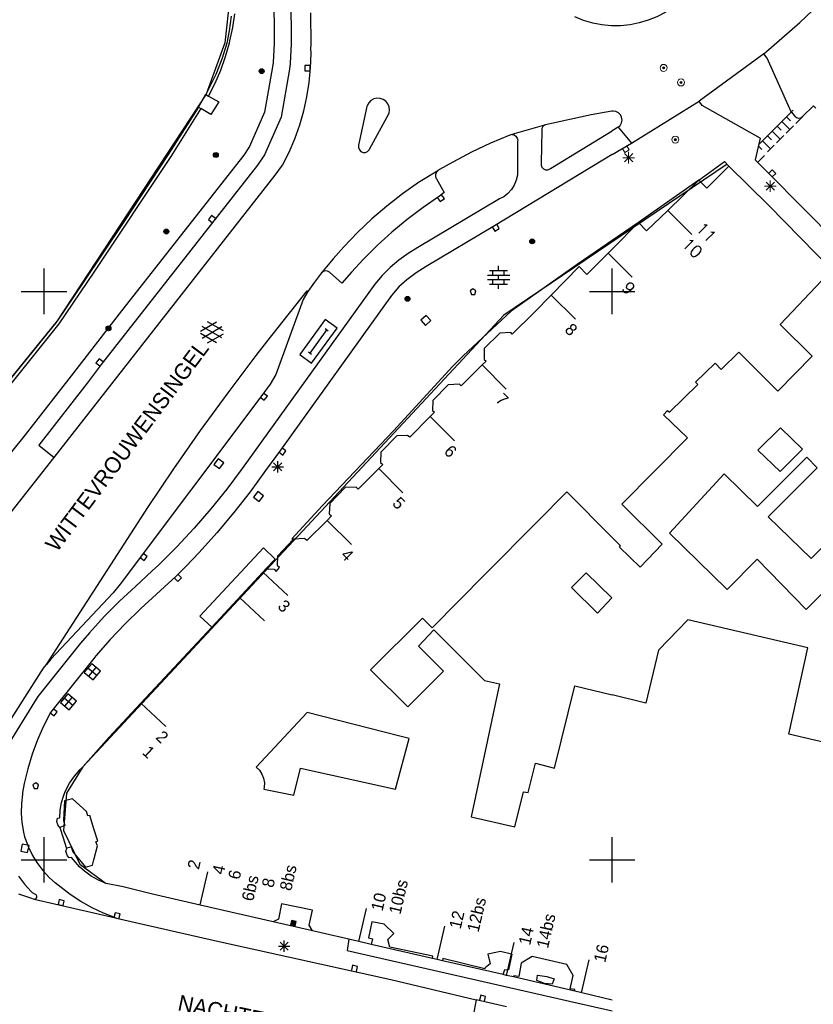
# Model space of a CAD drawing. Header units: millimetres. Extents: x 135944 to 142000, y 454200 to 456692.
# Tile 140 of 185: x 137248 to 137318, y 456087 to 456174. Entities that reach past the tile are written whole.
import ezdxf
from ezdxf.enums import TextEntityAlignment as Align

# ---------------------------------------------------------------- set-up
doc = ezdxf.new("R2010")
doc.units = ezdxf.units.MM
for name, color, linetype in [('TotaalGBKN2013_Bistad', 251, 'Continuous'), ('TotaalGBKN2013X$0$Contouren', 251, 'Continuous'), ('TotaalGBKN2013X$0$GBKN binnenstad 2009$0$OBJECTEN_', 251, 'Continuous'), ('TotaalGBKN2013X$0$GBKN binnenstad 2009$0$OBJECTEN__', 251, 'Continuous'), ('TotaalGBKN2013X$0$GBKN binnenstad 2009$0$UTRECHT54', 251, 'Continuous')]:
    doc.layers.add(name, color=color, linetype=linetype)
doc.styles.add('TotaalGBKN2013X$0$GBKN binnenstad 2009$0$Standard', font='txt')
doc.styles.add('TotaalGBKN2013X$0$GBKN binnenstad 2009$0$TXT', font='txt.shx')

# ---------------------------------------------------------------- blocks, each defined once
blk = doc.blocks.new('TotaalGBKN2013X$0$GBKN binnenstad 2009$0$V')
at = {"layer": 'TotaalGBKN2013X$0$GBKN binnenstad 2009$0$OBJECTEN__', "linetype": 'Continuous', "lineweight": 0}
for radius in [0.31, 0.095, 0.035, 0.0224]:
    blk.add_circle((0, 0), radius, dxfattribs=at)
blk = doc.blocks.new('TotaalGBKN2013X$0$GBKN binnenstad 2009$0$DEC100')
at = {"layer": 'TotaalGBKN2013X$0$GBKN binnenstad 2009$0$OBJECTEN_', "linetype": 'Continuous', "lineweight": 0}
for p, q in [((-0.5, 0), (0.5, 0)), ((-0.354, -0.354), (0.354, 0.354)), ((0.354, -0.354), (-0.354, 0.354)), ((0, -0.5), (0, 0.5))]:
    blk.add_line(p, q, dxfattribs=at)
blk = doc.blocks.new('TotaalGBKN2013X$0$GBKN binnenstad 2009$0$X')
at = {"layer": 'TotaalGBKN2013X$0$GBKN binnenstad 2009$0$OBJECTEN__', "linetype": 'Continuous', "lineweight": 0}
blk.add_lwpolyline([(0.225, -0.25), (0.224, 0.2), (-0.225, 0.2), (-0.226, -0.25)], dxfattribs=at)
blk = doc.blocks.new('TotaalGBKN2013X$0$GBKN binnenstad 2009$0$DEC115')
at = {"layer": 'TotaalGBKN2013X$0$GBKN binnenstad 2009$0$UTRECHT54', "linetype": 'Continuous', "lineweight": 0}
blk.add_line((0, 0.25), (0, 0), dxfattribs=at)

msp = doc.modelspace()

# ---------------------------------------------------------------- linework, layer by layer
at = {"layer": 'TotaalGBKN2013_Bistad'}
for p, q in [((137270.196, 456175.414), (137270.259, 456173.611)), ((137271.697, 456175.073), (137271.763, 456173.411)), ((137266.47, 456174.199), (137266.29, 456172.91)), ((137266.609, 456173.208), (137266.779, 456174.404)), ((137273.511, 456171.691), (137273.481, 456174.501)), ((137297.491, 456173.834), (137296.724, 456174.144)), ((137266.36, 456172.026), (137266.609, 456173.208)), ((137270.259, 456173.611), (137270.242, 456171.806)), ((137271.763, 456173.411), (137271.749, 456171.746)), ((137298.285, 456173.599), (137297.491, 456173.834)), ((137299.097, 456173.441), (137298.285, 456173.599)), ((137299.92, 456173.363), (137299.097, 456173.441)), ((137300, 456173.363), (137299.92, 456173.363)), ((137266.29, 456172.91), (137266.076, 456171.829)), ((137266.076, 456171.829), (137265.664, 456170.517)), ((137265.972, 456170.651), (137266.319, 456171.862)), ((137266.319, 456171.862), (137266.36, 456172.026)), ((137270.242, 456171.806), (137270.155, 456170.14)), ((137271.749, 456171.746), (137271.655, 456170.085)), ((137273.491, 456171.351), (137273.511, 456171.691)), ((137273.495, 456170.938), (137273.491, 456171.351)), ((137265.664, 456170.517), (137265.176, 456169.231)), ((137265.548, 456169.464), (137265.972, 456170.651)), ((137273.454, 456169.657), (137273.495, 456170.938)), ((137313.341, 456170.901), (137307.67, 456166.74)), ((137270.111, 456169.741), (137269.411, 456165.761)), ((137270.155, 456170.14), (137270.111, 456169.741)), ((137271.651, 456170.041), (137271.601, 456169.541)), ((137271.655, 456170.085), (137271.651, 456170.041)), ((137272.966, 456169.86), (137272.966, 456169.41)), ((137273.416, 456169.86), (137272.966, 456169.86)), ((137273.333, 456168.382), (137273.454, 456169.657)), ((137273.416, 456169.41), (137273.416, 456169.86)), ((137265.113, 456169.08), (137264.688, 456168.192)), ((137265.05, 456168.306), (137265.548, 456169.464)), ((137265.176, 456169.231), (137265.113, 456169.08)), ((137271.601, 456169.541), (137270.861, 456165.321)), ((137272.966, 456169.41), (137273.416, 456169.41)), ((137264.688, 456168.192), (137264.234, 456167.319)), ((137264.48, 456167.182), (137265.05, 456168.306)), ((137273.133, 456167.117), (137273.333, 456168.382)), ((137263.606, 456166.2), (137264.234, 456167.319)), ((137264.234, 456167.319), (137264.48, 456167.182)), ((137264.48, 456167.182), (137265.371, 456166.687)), ((137272.855, 456165.867), (137273.133, 456167.117)), ((137279.296, 456166.991), (137279.02, 456166.925)), ((137279.58, 456166.979), (137279.296, 456166.991)), ((137263.606, 456166.2), (137260.919, 456162.03)), ((137263.606, 456166.2), (137263.811, 456166.08)), ((137265.371, 456166.687), (137264.692, 456165.561)), ((137278.421, 456166.271), (137277.681, 456162.851)), ((137278.441, 456166.33), (137278.421, 456166.271)), ((137278.575, 456166.581), (137278.441, 456166.33)), ((137278.773, 456166.784), (137278.575, 456166.581)), ((137279.02, 456166.925), (137278.773, 456166.784)), ((137279.849, 456166.888), (137279.58, 456166.979)), ((137280.082, 456166.725), (137279.849, 456166.888)), ((137280.261, 456166.505), (137280.082, 456166.725)), ((137280.372, 456166.243), (137280.261, 456166.505)), ((137280.407, 456165.961), (137280.372, 456166.243)), ((137301.687, 456163.048), (137307.67, 456166.74)), ((137263.811, 456166.08), (137261.166, 456161.863)), ((137264.692, 456165.561), (137263.811, 456166.08)), ((137269.411, 456165.761), (137268.091, 456162.741)), ((137270.861, 456165.321), (137269.411, 456162.021)), ((137272.499, 456164.636), (137272.855, 456165.867)), ((137278.651, 456162.501), (137280.361, 456165.681)), ((137280.361, 456165.681), (137280.407, 456165.961)), ((137298.151, 456165.541), (137294.128, 456164.654)), ((137299.961, 456165.851), (137298.151, 456165.541)), ((137300, 456165.854), (137299.961, 456165.851)), ((137315.773, 456165.787), (137312.896, 456162.91)), ((137315.351, 456165.365), (137315.705, 456165.012)), ((137316.772, 456165.372), (137316.164, 456164.764)), ((137272.067, 456163.43), (137272.499, 456164.636)), ((137294.031, 456164.614), (137291.168, 456163.792)), ((137293.886, 456164.49), (137293.805, 456164.318)), ((137294.031, 456164.614), (137293.886, 456164.49)), ((137294.128, 456164.654), (137294.031, 456164.614)), ((137300.521, 456164.431), (137300, 456164.115)), ((137300.521, 456164.431), (137301.687, 456163.048)), ((137314.508, 456164.522), (137314.861, 456164.169)), ((137314.93, 456164.944), (137315.637, 456164.237)), ((137315.953, 456164.553), (137315.32, 456163.92)), ((137290.991, 456163.741), (137289.287, 456163.026)), ((137291.168, 456163.792), (137290.991, 456163.741)), ((137291.168, 456163.792), (137291.366, 456163.758)), ((137291.366, 456163.758), (137291.535, 456163.65)), ((137291.535, 456163.65), (137291.648, 456163.484)), ((137293.801, 456164.121), (137293.761, 456161.311)), ((137293.805, 456164.318), (137293.8, 456164.127)), ((137293.8, 456164.127), (137293.801, 456164.121)), ((137294.571, 456160.821), (137300, 456164.115)), ((137313.665, 456163.679), (137314.018, 456163.325)), ((137314.086, 456164.1), (137314.793, 456163.393)), ((137315.11, 456163.71), (137314.477, 456163.077)), ((137268.091, 456162.741), (137267.571, 456161.971)), ((137271.56, 456162.254), (137272.067, 456163.43)), ((137277.681, 456162.851), (137277.676, 456162.648)), ((137289.287, 456163.026), (137287.615, 456162.237)), ((137291.648, 456163.484), (137291.69, 456163.288)), ((137291.69, 456163.288), (137291.681, 456163.191)), ((137291.681, 456163.191), (137291.681, 456160.691)), ((137300, 456162.029), (137301.687, 456163.048)), ((137312.868, 456162.78), (137313.169, 456162.478)), ((137313.238, 456163.252), (137313.945, 456162.545)), ((137314.266, 456162.866), (137313.673, 456162.273)), ((137261.166, 456161.863), (137254.375, 456151.683)), ((137267.571, 456161.971), (137256.81, 456148.29)), ((137260.919, 456162.03), (137257.023, 456156.128)), ((137269.411, 456162.021), (137268.791, 456161.091)), ((137270.981, 456161.111), (137271.56, 456162.254)), ((137277.676, 456162.648), (137277.75, 456162.459)), ((137277.75, 456162.459), (137277.89, 456162.312)), ((137277.89, 456162.312), (137278.076, 456162.23)), ((137278.076, 456162.23), (137278.279, 456162.226)), ((137278.279, 456162.226), (137278.468, 456162.3)), ((137278.468, 456162.3), (137278.614, 456162.44)), ((137278.614, 456162.44), (137278.651, 456162.501)), ((137287.615, 456162.237), (137285.98, 456161.378)), ((137300, 456162.029), (137289.651, 456155.781)), ((137313.403, 456161.963), (137312.81, 456161.37)), ((137268.791, 456161.091), (137255.041, 456143.581)), ((137270.331, 456160.211), (137270.981, 456161.111)), ((137285.98, 456161.378), (137284.814, 456160.708)), ((137293.761, 456161.311), (137293.75, 456161.114)), ((137293.75, 456161.114), (137293.818, 456160.928)), ((137293.818, 456160.928), (137293.953, 456160.783)), ((137250.901, 456135.401), (137270.331, 456160.211)), ((137284.671, 456160.611), (137282.951, 456159.591)), ((137284.447, 456160.296), (137284.445, 456160.099)), ((137284.445, 456160.099), (137284.52, 456159.917)), ((137284.527, 456160.477), (137284.447, 456160.296)), ((137284.671, 456160.611), (137284.527, 456160.477)), ((137284.814, 456160.708), (137284.671, 456160.611)), ((137291.66, 456160.228), (137291.559, 456159.776)), ((137291.681, 456160.691), (137291.66, 456160.228)), ((137293.953, 456160.783), (137294.134, 456160.704)), ((137294.134, 456160.704), (137294.332, 456160.701)), ((137294.332, 456160.701), (137294.515, 456160.777)), ((137294.515, 456160.777), (137294.571, 456160.821)), ((137282.951, 456159.591), (137281.535, 456158.581)), ((137284.52, 456159.917), (137284.531, 456159.901)), ((137284.531, 456159.901), (137285.221, 456158.691)), ((137291.382, 456159.348), (137291.134, 456158.957)), ((137291.559, 456159.776), (137291.382, 456159.348)), ((137307.639, 456159.785), (137302.315, 456156.064)), ((137307.639, 456159.785), (137304.889, 456157.13)), ((137281.535, 456158.581), (137280.166, 456157.507)), ((137284.801, 456158.381), (137283.356, 456157.389)), ((137285.221, 456158.691), (137284.801, 456158.381)), ((137285.232, 456158.176), (137284.962, 456158.536)), ((137290.458, 456158.33), (137290.091, 456158.131)), ((137290.823, 456158.614), (137290.458, 456158.33)), ((137291.134, 456158.957), (137290.823, 456158.614)), ((137280.166, 456157.507), (137278.848, 456156.372)), ((137290.091, 456158.131), (137282.911, 456153.851)), ((137284.602, 456158.266), (137284.872, 456157.906)), ((137284.872, 456157.906), (137285.232, 456158.176)), ((137264.742, 456156.675), (137264.466, 456156.32)), ((137265.097, 456156.4), (137264.742, 456156.675)), ((137283.356, 456157.389), (137281.957, 456156.333)), ((137304.889, 456157.13), (137307.017, 456155.015)), ((137257.023, 456156.128), (137253.453, 456150.795)), ((137264.466, 456156.32), (137264.822, 456156.044)), ((137278.848, 456156.372), (137277.584, 456155.177)), ((137281.957, 456156.333), (137280.609, 456155.214)), ((137289.651, 456155.781), (137283.631, 456152.201)), ((137290.067, 456155.535), (137289.836, 456155.921)), ((137300, 456153.725), (137302.315, 456156.064)), ((137302.315, 456156.064), (137300, 456154.477)), ((137277.584, 456155.177), (137276.376, 456153.925)), ((137280.609, 456155.214), (137279.312, 456154.034)), ((137289.45, 456155.69), (137289.681, 456155.304)), ((137289.681, 456155.304), (137290.067, 456155.535)), ((137279.312, 456154.034), (137278.071, 456152.797)), ((137300, 456154.477), (137296.921, 456152.366)), ((137276.376, 456153.925), (137275.441, 456152.871)), ((137282.051, 456153.332), (137281.235, 456152.746)), ((137282.911, 456153.851), (137282.051, 456153.332)), ((137297.776, 456151.478), (137299.638, 456153.359)), ((137299.638, 456153.359), (137300, 456153.725)), ((137299.644, 456153.353), (137300, 456152.999)), ((137275.441, 456152.871), (137274.421, 456151.623)), ((137278.071, 456152.797), (137277.061, 456151.701)), ((137281.235, 456152.746), (137280.469, 456152.097)), ((137296.921, 456152.366), (137291.101, 456148.263)), ((137300, 456152.999), (137301.772, 456151.238)), ((137250, 456150), (137250, 456152)), ((137254.375, 456151.683), (137251.313, 456147.144)), ((137274.421, 456151.623), (137273.791, 456150.821)), ((137274.568, 456151.742), (137274.421, 456151.623)), ((137274.759, 456151.8), (137274.568, 456151.742)), ((137274.957, 456151.778), (137274.759, 456151.8)), ((137275.131, 456151.681), (137274.957, 456151.778)), ((137276.221, 456150.721), (137275.131, 456151.681)), ((137277.061, 456151.701), (137276.221, 456150.721)), ((137280.469, 456152.097), (137279.756, 456151.39)), ((137282.76, 456151.646), (137281.934, 456151.025)), ((137283.631, 456152.201), (137282.76, 456151.646)), ((137289.023, 456151.437), (137290.983, 456151.437)), ((137289.203, 456151.837), (137290.803, 456151.837)), ((137289.503, 456151.437), (137289.503, 456151.837)), ((137290.003, 456151.837), (137290.003, 456152.237)), ((137290.003, 456151.037), (137290.003, 456151.437)), ((137290.503, 456151.437), (137290.503, 456151.837)), ((137294.631, 456149.676), (137297.092, 456152.177)), ((137297.092, 456152.177), (137297.776, 456151.478)), ((137300, 456150), (137300, 456152)), ((137300, 456150), (137300, 456152)), ((137253.453, 456150.795), (137251.125, 456147.367)), ((137279.121, 456150.651), (137267.451, 456134.421)), ((137273.791, 456150.821), (137273.227, 456150.005)), ((137279.756, 456151.39), (137279.121, 456150.651)), ((137281.934, 456151.025), (137281.221, 456150.401)), ((137289.023, 456151.037), (137290.983, 456151.037)), ((137289.203, 456150.637), (137290.803, 456150.637)), ((137289.503, 456150.637), (137289.503, 456151.037)), ((137290.003, 456150.237), (137290.003, 456150.637)), ((137290.503, 456150.637), (137290.503, 456151.037)), ((137318.464, 456150.97), (137314.787, 456147.096)), ((137248, 456150), (137250, 456150)), ((137250, 456150), (137252, 456150)), ((137250, 456148), (137250, 456150)), ((137269.601, 456145.551), (137273.161, 456150.051)), ((137273.227, 456150.005), (137272.791, 456149.291)), ((137273.161, 456150.051), (137273.227, 456150.005)), ((137281.221, 456150.401), (137280.571, 456149.641)), ((137287.752, 456150.23), (137287.502, 456150.048)), ((137287.502, 456150.048), (137287.606, 456149.73)), ((137287.606, 456149.73), (137287.899, 456149.73)), ((137288.002, 456150.048), (137287.752, 456150.23)), ((137287.899, 456149.73), (137288.002, 456150.048)), ((137294.631, 456149.676), (137293.138, 456148.159)), ((137294.631, 456149.676), (137296.759, 456147.561)), ((137298, 456150), (137300, 456150)), ((137300, 456148), (137300, 456150)), ((137300, 456148), (137300, 456150)), ((137300, 456150), (137302, 456150)), ((137272.791, 456149.291), (137270.391, 456142.701)), ((137280.571, 456149.641), (137270.811, 456136.041)), ((137256.81, 456148.29), (137252.591, 456142.831)), ((137291.101, 456148.263), (137286.893, 456144.33)), ((137293.138, 456148.159), (137291.188, 456146.244)), ((137251.313, 456147.144), (137245.796, 456140.288)), ((137251.125, 456147.367), (137248.51, 456144.116)), ((137263.784, 456146.514), (137265.186, 456147.323)), ((137265.784, 456146.531), (137264.398, 456147.332)), ((137274.73, 456147.53), (137272.5, 456144.45)), ((137275.783, 456146.768), (137274.73, 456147.53)), ((137283.621, 456147.892), (137283.164, 456147.473)), ((137283.164, 456147.473), (137283.583, 456147.016)), ((137283.583, 456147.016), (137284.04, 456147.435)), ((137284.04, 456147.435), (137283.621, 456147.892)), ((137265.185, 456145.491), (137263.784, 456146.3)), ((137263.921, 456145.901), (137265.654, 456146.9)), ((137265.654, 456145.912), (137263.922, 456146.914)), ((137264.398, 456145.482), (137265.784, 456146.282)), ((137274.885, 456146.635), (137273.398, 456144.582)), ((137273.553, 456143.688), (137275.783, 456146.768)), ((137274.753, 456146.731), (137275.016, 456146.54)), ((137290.108, 456146.328), (137288.724, 456144.983)), ((137291.075, 456146.393), (137290.108, 456146.328)), ((137291.188, 456146.244), (137291.075, 456146.393)), ((137268.675, 456144.363), (137269.601, 456145.551)), ((137273.267, 456144.677), (137273.53, 456144.487)), ((137288.724, 456144.983), (137288.734, 456144.013)), ((137248.51, 456144.116), (137242.88, 456137.191)), ((137254.841, 456144.076), (137254.566, 456143.72)), ((137254.566, 456143.72), (137254.922, 456143.445)), ((137255.197, 456143.801), (137254.841, 456144.076)), ((137266.192, 456141.091), (137268.675, 456144.363)), ((137272.5, 456144.45), (137273.553, 456143.688)), ((137286.893, 456144.33), (137285.967, 456143.411)), ((137288.9, 456143.87), (137288.558, 456143.529)), ((137288.734, 456144.013), (137288.9, 456143.87)), ((137252.591, 456142.831), (137248.351, 456137.391)), ((137255.041, 456143.581), (137253.781, 456141.921)), ((137285.967, 456143.411), (137280.76, 456137.727)), ((137288.558, 456143.529), (137286.703, 456141.683)), ((137288.558, 456143.529), (137290.683, 456141.411)), ((137253.781, 456141.921), (137249.531, 456136.471)), ((137270.391, 456142.701), (137269.911, 456141.841)), ((137263.773, 456137.77), (137266.192, 456141.091)), ((137269.911, 456141.841), (137269.181, 456140.851)), ((137269.656, 456140.784), (137269.295, 456141.053)), ((137285.556, 456141.796), (137284.203, 456140.403)), ((137286.561, 456141.856), (137285.556, 456141.796)), ((137286.703, 456141.683), (137286.561, 456141.856)), ((137269.181, 456140.851), (137256.711, 456124.261)), ((137269.026, 456140.692), (137269.387, 456140.423)), ((137269.387, 456140.423), (137269.656, 456140.784)), ((137284.203, 456140.403), (137284.187, 456139.522)), ((137284.368, 456139.368), (137283.994, 456138.989)), ((137284.187, 456139.522), (137284.368, 456139.368)), ((137283.994, 456138.989), (137282.191, 456137.166)), ((137284.012, 456138.971), (137286.137, 456136.853)), ((137261.419, 456134.403), (137263.773, 456137.77)), ((137280.76, 456137.727), (137274.51, 456131.16)), ((137248.351, 456137.391), (137239.731, 456126.897)), ((137281.06, 456137.29), (137279.631, 456135.874)), ((137282, 456137.324), (137281.06, 456137.29)), ((137282.191, 456137.166), (137282, 456137.324)), ((137249.531, 456136.471), (137250.901, 456135.401)), ((137270.811, 456136.041), (137269.501, 456134.261)), ((137270.656, 456135.876), (137271.021, 456135.611)), ((137271.285, 456135.975), (137270.921, 456136.24)), ((137271.021, 456135.611), (137271.285, 456135.975)), ((137279.631, 456135.874), (137279.61, 456134.954)), ((137247.121, 456130.571), (137250.901, 456135.401)), ((137265.32, 456135.286), (137264.948, 456134.79)), ((137265.816, 456134.914), (137265.32, 456135.286)), ((137270.561, 456134.082), (137270.561, 456135.082)), ((137279.61, 456134.954), (137279.817, 456134.765)), ((137259.131, 456130.991), (137261.419, 456134.403)), ((137264.948, 456134.79), (137265.444, 456134.418)), ((137265.444, 456134.418), (137265.816, 456134.914)), ((137267.451, 456134.421), (137266.096, 456132.619)), ((137269.501, 456134.261), (137268.131, 456132.381)), ((137270.061, 456134.582), (137271.061, 456134.582)), ((137270.207, 456134.228), (137270.915, 456134.936)), ((137270.915, 456134.228), (137270.207, 456134.936)), ((137279.463, 456134.416), (137277.635, 456132.618)), ((137279.817, 456134.765), (137279.463, 456134.416)), ((137279.466, 456134.413), (137281.591, 456132.295)), ((137266.096, 456132.619), (137264.677, 456130.865)), ((137268.131, 456132.381), (137266.697, 456130.55)), ((137268.812, 456132.396), (137268.437, 456131.903)), ((137269.305, 456132.021), (137268.812, 456132.396)), ((137276.501, 456132.74), (137275.144, 456131.337)), ((137277.458, 456132.787), (137276.501, 456132.74)), ((137277.635, 456132.618), (137277.458, 456132.787)), ((137296.017, 456132.36), (137293.397, 456129.722)), ((137300, 456128.366), (137296.017, 456132.36)), ((137268.437, 456131.903), (137268.93, 456131.528)), ((137268.93, 456131.528), (137269.305, 456132.021)), ((137250.204, 456117.174), (137259.131, 456130.991)), ((137264.677, 456130.865), (137263.198, 456129.164)), ((137274.51, 456131.16), (137271.818, 456128.249)), ((137275.144, 456131.337), (137275.097, 456130.451)), ((137266.697, 456130.55), (137265.202, 456128.769)), ((137274.917, 456129.858), (137273.126, 456128.088)), ((137275.312, 456130.249), (137274.917, 456129.858)), ((137274.92, 456129.855), (137277.045, 456127.737)), ((137275.097, 456130.451), (137275.312, 456130.249)), ((137263.198, 456129.164), (137261.659, 456127.516)), ((137293.397, 456129.722), (137288.86, 456125.155)), ((137265.202, 456128.769), (137263.645, 456127.04)), ((137270.569, 456126.746), (137271.92, 456128.169)), ((137271.818, 456128.249), (137271.92, 456128.169)), ((137271.95, 456128.195), (137271.92, 456128.169)), ((137272.914, 456128.28), (137271.95, 456128.195)), ((137273.126, 456128.088), (137272.914, 456128.28)), ((137261.659, 456127.516), (137260.062, 456125.923)), ((137269.302, 456127.44), (137263.71, 456121.442)), ((137270.348, 456126.464), (137269.302, 456127.44)), ((137258.447, 456126.601), (137258.807, 456126.331)), ((137259.077, 456126.691), (137258.717, 456126.961)), ((137258.807, 456126.331), (137259.077, 456126.691)), ((137263.645, 456127.04), (137262.471, 456125.811)), ((137269.529, 456125.586), (137270.348, 456126.464)), ((137270.557, 456125.854), (137270.569, 456126.746)), ((137260.062, 456125.923), (137259.524, 456125.411)), ((137262.471, 456125.811), (137261.631, 456124.951)), ((137269.529, 456125.586), (137269.263, 456125.301)), ((137269.529, 456125.586), (137270.245, 456125.568)), ((137270.245, 456125.568), (137270.43, 456125.364)), ((137270.43, 456125.364), (137270.709, 456125.708)), ((137270.709, 456125.708), (137270.557, 456125.854)), ((137259.524, 456125.411), (137258.041, 456124.061)), ((137261.631, 456124.951), (137258.531, 456122.101)), ((137261.456, 456124.815), (137261.77, 456124.492)), ((137261.77, 456124.492), (137262.093, 456124.805)), ((137262.093, 456124.805), (137261.779, 456125.128)), ((137269.263, 456125.301), (137264.756, 456120.466)), ((137269.263, 456125.301), (137271.458, 456123.256)), ((137288.86, 456125.155), (137284.151, 456120.415)), ((137296.427, 456123.968), (137297.702, 456125.252)), ((137297.702, 456125.252), (137299.98, 456123.042)), ((137256.711, 456124.261), (137256.081, 456123.501)), ((137258.041, 456124.061), (137256.638, 456122.758)), ((137298.705, 456121.71), (137296.427, 456123.968)), ((137256.081, 456123.501), (137250.611, 456117.661)), ((137267.198, 456123.085), (137269.393, 456121.04)), ((137299.98, 456123.042), (137298.705, 456121.71)), ((137256.638, 456122.758), (137255.291, 456121.397)), ((137258.531, 456122.101), (137257.154, 456120.769)), ((137255.291, 456121.397), (137254.001, 456119.981)), ((137263.71, 456121.442), (137264.756, 456120.466)), ((137283.295, 456121.259), (137278.73, 456116.724)), ((137284.151, 456120.415), (137283.295, 456121.259)), ((137257.154, 456120.769), (137255.833, 456119.38)), ((137264.756, 456120.466), (137258.531, 456113.788)), ((137282.948, 456118.811), (137284.318, 456120.233)), ((137284.318, 456120.233), (137288.775, 456115.782)), ((137254.001, 456119.981), (137253.211, 456119.051)), ((137255.833, 456119.38), (137254.572, 456117.938)), ((137253.211, 456119.051), (137249.461, 456114.361)), ((137285.148, 456116.589), (137282.948, 456118.811)), ((137250.611, 456117.661), (137250.204, 456117.174)), ((137254.391, 456117.721), (137250.571, 456112.951)), ((137254.572, 456117.938), (137254.391, 456117.721)), ((137245.359, 456109.666), (137249.951, 456116.871)), ((137249.951, 456116.871), (137250.204, 456117.174)), ((137254.192, 456117.243), (137253.544, 456116.473)), ((137254.638, 456116.21), (137253.868, 456116.858)), ((137253.929, 456116.149), (137254.577, 456116.919)), ((137254.962, 456116.595), (137254.192, 456117.243)), ((137253.544, 456116.473), (137254.314, 456115.825)), ((137254.314, 456115.825), (137254.962, 456116.595)), ((137278.73, 456116.724), (137282.004, 456113.476)), ((137282.004, 456113.476), (137285.148, 456116.589)), ((137290.086, 456115.483), (137287.588, 456103.778)), ((137288.775, 456115.782), (137290.086, 456115.483)), ((137294.93, 456108.083), (137296.707, 456115.318)), ((137296.707, 456115.318), (137300, 456114.516)), ((137249.461, 456114.361), (137248.911, 456113.511)), ((137252.082, 456114.596), (137251.447, 456113.834)), ((137252.527, 456113.58), (137251.765, 456114.215)), ((137251.828, 456113.517), (137252.463, 456114.278)), ((137252.844, 456113.961), (137252.082, 456114.596)), ((137248.911, 456113.511), (137246.281, 456109.241)), ((137251.158, 456113.018), (137250.801, 456113.293)), ((137251.447, 456113.834), (137252.209, 456113.199)), ((137252.209, 456113.199), (137252.844, 456113.961)), ((137255.729, 456110.782), (137258.531, 456113.788)), ((137258.531, 456113.788), (137260.728, 456111.745)), ((137250.571, 456112.951), (137249.959, 456111.766)), ((137250.527, 456112.936), (137250.883, 456112.662)), ((137250.883, 456112.662), (137251.158, 456113.018)), ((137273.17, 456112.954), (137268.683, 456108.166)), ((137281.309, 456110.884), (137273.17, 456112.954)), ((137249.959, 456111.766), (137249.419, 456110.547)), ((137253.417, 456108.195), (137255.729, 456110.782)), ((137282.135, 456110.674), (137281.309, 456110.884)), ((137249.419, 456110.547), (137248.954, 456109.297)), ((137280.931, 456106.227), (137282.135, 456110.674)), ((137248.954, 456109.297), (137248.564, 456108.022)), ((137253.183, 456107.96), (137253.417, 456108.195)), ((137268.683, 456108.166), (137268.962, 456107.881)), ((137292.619, 456105.924), (137293.25, 456108.507)), ((137293.25, 456108.507), (137294.93, 456108.083)), ((137248.564, 456108.022), (137248.251, 456106.726)), ((137252.245, 456106.744), (137252.682, 456107.376)), ((137252.682, 456107.376), (137253.183, 456107.96)), ((137268.962, 456107.881), (137269.179, 456107.547)), ((137269.179, 456107.547), (137269.325, 456107.175)), ((137271.971, 456105.693), (137272.579, 456108.06)), ((137272.579, 456108.06), (137280.931, 456106.227)), ((137248.251, 456106.726), (137248.101, 456105.941)), ((137249.271, 456106.792), (137249.021, 456106.61)), ((137249.021, 456106.61), (137249.125, 456106.292)), ((137249.521, 456106.61), (137249.271, 456106.792)), ((137249.418, 456106.292), (137249.521, 456106.61)), ((137251.875, 456106.069), (137252.245, 456106.744)), ((137269.325, 456107.175), (137269.395, 456106.783)), ((137269.384, 456106.384), (137269.357, 456106.222)), ((137269.395, 456106.783), (137269.384, 456106.384)), ((137248.111, 456105.791), (137248.011, 456104.957)), ((137248.101, 456105.941), (137248.111, 456105.791)), ((137249.125, 456106.292), (137249.418, 456106.292)), ((137251.535, 456105.05), (137251.731, 456105.708)), ((137251.731, 456105.708), (137251.875, 456106.069)), ((137269.357, 456106.222), (137271.971, 456105.693)), ((137291.431, 456102.904), (137292.186, 456105.996)), ((137292.186, 456105.996), (137292.619, 456105.924)), ((137248.011, 456104.957), (137247.99, 456104.118)), ((137251.417, 456104.373), (137251.535, 456105.05)), ((137251.807, 456105.207), (137251.704, 456103.462)), ((137252.501, 456105.374), (137251.807, 456105.207)), ((137253.723, 456104.245), (137252.501, 456105.374)), ((137247.99, 456104.118), (137248.05, 456103.281)), ((137251.379, 456103.687), (137251.417, 456104.373)), ((137253.841, 456103.871), (137253.723, 456104.245)), ((137254.021, 456103.913), (137253.841, 456103.871)), ((137254.419, 456102.651), (137254.021, 456103.913)), ((137287.588, 456103.778), (137291.431, 456102.904)), ((137248.05, 456103.281), (137248.189, 456102.453)), ((137251.121, 456103.392), (137251.177, 456103.657)), ((137251.212, 456103.078), (137251.121, 456103.392)), ((137251.177, 456103.657), (137251.379, 456103.687)), ((137251.4, 456102.864), (137251.212, 456103.078)), ((137251.843, 456103.029), (137251.4, 456102.864)), ((137251.704, 456103.462), (137251.843, 456103.029)), ((137248.189, 456102.453), (137248.291, 456102.031)), ((137251.43, 456102.83), (137251.4, 456102.864)), ((137251.721, 456101.91), (137251.43, 456102.83)), ((137254.734, 456101.65), (137254.419, 456102.651)), ((137248.068, 456101.381), (137247.95, 456100.773)), ((137248.676, 456101.263), (137248.068, 456101.381)), ((137248.291, 456102.031), (137248.341, 456101.881)), ((137248.341, 456101.881), (137248.629, 456101.114)), ((137248.558, 456100.655), (137248.676, 456101.263)), ((137250, 456100), (137250, 456102)), ((137251.986, 456101.071), (137251.721, 456101.91)), ((137254.375, 456100), (137254.693, 456101.24)), ((137254.544, 456101.604), (137254.734, 456101.65)), ((137254.693, 456101.24), (137254.544, 456101.604)), ((137300, 456100), (137300, 456102)), ((137300, 456100), (137300, 456102)), ((137247.95, 456100.773), (137248.558, 456100.655)), ((137248.629, 456101.114), (137248.991, 456100.379)), ((137248.991, 456100.379), (137249.226, 456100)), ((137251.911, 456100.734), (137251.998, 456101.035)), ((137252.055, 456100.35), (137251.911, 456100.734)), ((137251.986, 456101.071), (137252.392, 456101.159)), ((137251.998, 456101.035), (137251.986, 456101.071)), ((137252.203, 456100.177), (137252.055, 456100.35)), ((137252.392, 456101.159), (137252.536, 456100.71)), ((137252.536, 456100.71), (137253.129, 456100)), ((137248, 456100), (137250, 456100)), ((137248, 456100), (137250, 456100)), ((137249.226, 456100), (137249.423, 456099.683)), ((137249.423, 456099.683), (137249.92, 456099.032)), ((137250, 456100), (137252, 456100)), ((137250, 456100), (137252, 456100)), ((137250, 456098), (137250, 456100)), ((137252.426, 456100.209), (137252.203, 456100.177)), ((137252.605, 456100), (137252.426, 456100.209)), ((137253.125, 456099.391), (137252.605, 456100)), ((137253.129, 456100), (137253.655, 456099.371)), ((137253.655, 456099.371), (137254.259, 456099.546)), ((137254.259, 456099.546), (137254.375, 456100)), ((137298, 456100), (137300, 456100)), ((137298, 456100), (137300, 456100)), ((137300, 456100), (137302, 456100)), ((137300, 456098), (137300, 456100)), ((137249.92, 456099.032), (137250.479, 456098.432)), ((137253.553, 456099.011), (137253.125, 456099.391)), ((137254.146, 456098.58), (137253.553, 456099.011)), ((137254.783, 456098.216), (137254.146, 456098.58)), ((137263.739, 456096.039), (137264.414, 456098.963)), ((137247.746, 456098.557), (137248.273, 456097.87)), ((137248.273, 456097.87), (137248.862, 456097.235)), ((137250.479, 456098.432), (137250.981, 456097.981)), ((137251.771, 456097.371), (137250.981, 456097.981)), ((137255.455, 456097.924), (137254.783, 456098.216)), ((137256.964, 456097.621), (137255.455, 456097.924)), ((137247.761, 456097.021), (137248.801, 456096.651)), ((137248.862, 456097.235), (137248.991, 456097.111)), ((137249.241, 456096.971), (137248.991, 456097.111)), ((137249.307, 456096.928), (137249.241, 456096.971)), ((137249.368, 456096.814), (137249.307, 456096.928)), ((137252.313, 456096.965), (137251.771, 456097.371)), ((137253.247, 456096.344), (137252.313, 456096.965)), ((137259.537, 456096.995), (137256.964, 456097.621)), ((137263.737, 456096.032), (137259.537, 456096.995)), ((137248.801, 456096.651), (137249.141, 456096.561)), ((137249.141, 456096.561), (137249.267, 456096.59)), ((137249.141, 456096.561), (137256.282, 456094.902)), ((137249.267, 456096.59), (137249.353, 456096.686)), ((137249.353, 456096.686), (137249.368, 456096.814)), ((137251.343, 456096.516), (137251.241, 456096.078)), ((137251.241, 456096.078), (137251.679, 456095.976)), ((137251.781, 456096.414), (137251.343, 456096.516)), ((137251.679, 456095.976), (137251.781, 456096.414)), ((137254.224, 456095.792), (137253.247, 456096.344)), ((137270.162, 456094.56), (137263.737, 456096.032)), ((137270.889, 456096.146), (137270.622, 456094.789)), ((137273.621, 456095.566), (137270.889, 456096.146)), ((137255.237, 456095.31), (137254.224, 456095.792)), ((137256.282, 456094.902), (137255.237, 456095.31)), ((137256.248, 456095.347), (137256.147, 456094.909)), ((137256.686, 456095.246), (137256.248, 456095.347)), ((137256.585, 456094.808), (137256.686, 456095.246)), ((137273.334, 456094.254), (137273.621, 456095.566)), ((137277.715, 456092.816), (137278.39, 456095.74)), ((137256.282, 456094.902), (137256.371, 456094.881)), ((137256.371, 456094.881), (137265.271, 456092.841)), ((137270.622, 456094.789), (137270.162, 456094.56)), ((137273.63, 456093.76), (137270.162, 456094.56)), ((137271.776, 456094.672), (137271.687, 456094.251)), ((137271.687, 456094.251), (137272.108, 456094.162)), ((137271.822, 456094.601), (137271.758, 456094.297)), ((137271.758, 456094.297), (137272.062, 456094.233)), ((137272.197, 456094.583), (137271.776, 456094.672)), ((137272.126, 456094.537), (137271.822, 456094.601)), ((137271.869, 456094.53), (137271.829, 456094.344)), ((137271.829, 456094.344), (137272.015, 456094.304)), ((137272.055, 456094.49), (137271.869, 456094.53)), ((137271.915, 456094.458), (137271.901, 456094.39)), ((137271.901, 456094.39), (137271.969, 456094.376)), ((137271.983, 456094.444), (137271.915, 456094.458)), ((137271.969, 456094.376), (137271.983, 456094.444)), ((137272.015, 456094.304), (137272.055, 456094.49)), ((137272.062, 456094.233), (137272.126, 456094.537)), ((137272.108, 456094.162), (137272.197, 456094.583)), ((137273.63, 456093.76), (137273.334, 456094.254)), ((137278.859, 456094.54), (137278.553, 456093.133)), ((137279.922, 456094.351), (137278.859, 456094.54)), ((137280.78, 456093.534), (137279.922, 456094.351)), ((137277.715, 456092.817), (137273.63, 456093.76)), ((137280.265, 456093.009), (137280.78, 456093.534)), ((137284.594, 456091.252), (137285.269, 456094.176)), ((137265.271, 456092.841), (137280.53, 456089.482)), ((137270.782, 456092.065), (137271.49, 456092.773)), ((137271.49, 456092.065), (137270.782, 456092.773)), ((137271.136, 456091.919), (137271.136, 456092.919)), ((137276.831, 456093.021), (137276.672, 456092.046)), ((137278.804, 456092.566), (137277.715, 456092.817)), ((137278.553, 456093.133), (137278.904, 456093.056)), ((137278.904, 456093.056), (137278.804, 456092.566)), ((137284.18, 456091.337), (137278.804, 456092.566)), ((137280.422, 456092.331), (137280.265, 456093.009)), ((137290.701, 456089.823), (137291.376, 456092.747)), ((137270.636, 456092.419), (137271.636, 456092.419)), ((137276.672, 456092.046), (137296.244, 456087.574)), ((137284.222, 456091.521), (137280.422, 456092.331)), ((137290.178, 456091.947), (137289.069, 456091.702)), ((137289.069, 456091.702), (137289.258, 456090.873)), ((137291.138, 456091.71), (137290.178, 456091.947)), ((137291.156, 456091.706), (137290.884, 456090.333)), ((137291.138, 456091.71), (137291.156, 456091.706)), ((137284.18, 456091.337), (137284.222, 456091.521)), ((137284.592, 456091.242), (137284.18, 456091.337)), ((137285.056, 456091.134), (137284.592, 456091.242)), ((137285.095, 456091.324), (137285.056, 456091.134)), ((137290.403, 456089.915), (137285.056, 456091.134)), ((137288.803, 456090.414), (137285.095, 456091.324)), ((137289.258, 456090.873), (137288.816, 456090.509)), ((137291.994, 456090.909), (137291.79, 456089.742)), ((137292.954, 456091.513), (137291.994, 456090.909)), ((137295.997, 456090.811), (137292.954, 456091.513)), ((137296.567, 456089.827), (137295.997, 456090.811)), ((137297.314, 456088.296), (137297.989, 456091.22)), ((137277.147, 456090.73), (137277.047, 456090.291)), ((137277.586, 456090.63), (137277.147, 456090.73)), ((137277.486, 456090.191), (137277.586, 456090.63)), ((137288.816, 456090.509), (137288.803, 456090.414)), ((137290.403, 456089.915), (137290.543, 456090.37)), ((137290.706, 456089.846), (137290.403, 456089.915)), ((137290.543, 456090.37), (137290.82, 456090.34)), ((137290.884, 456090.333), (137290.82, 456090.34)), ((137280.53, 456089.482), (137288.017, 456087.708)), ((137291.321, 456089.705), (137290.706, 456089.846)), ((137291.344, 456089.803), (137291.321, 456089.705)), ((137296.701, 456088.449), (137291.321, 456089.705)), ((137291.79, 456089.742), (137291.344, 456089.803)), ((137293.38, 456089.387), (137293.43, 456089.857)), ((137294.038, 456089.123), (137293.38, 456089.387)), ((137293.43, 456089.857), (137294.257, 456089.76)), ((137294.714, 456089.059), (137294.038, 456089.123)), ((137294.257, 456089.76), (137294.909, 456089.546)), ((137294.909, 456089.546), (137294.714, 456089.059)), ((137296.314, 456088.67), (137296.567, 456089.827)), ((137296.724, 456088.604), (137296.314, 456088.67)), ((137296.701, 456088.449), (137296.724, 456088.604)), ((137297.316, 456088.305), (137296.701, 456088.449)), ((137300, 456087.678), (137297.316, 456088.305)), ((137288.017, 456087.708), (137287.582, 456085.335)), ((137290.701, 456087.072), (137288.017, 456087.708)), ((137288.427, 456088.096), (137288.327, 456087.657)), ((137288.866, 456087.996), (137288.427, 456088.096)), ((137288.766, 456087.557), (137288.866, 456087.996)), ((137296.244, 456087.574), (137300, 456086.715))]:
    msp.add_line(p, q, dxfattribs=at)
for points in [[(137322.861, 456194.251), (137317.151, 456187.921), (137307.131, 456176.731), (137306.599, 456176.098), (137306.008, 456175.518), (137305.364, 456174.999), (137304.673, 456174.544), (137303.941, 456174.158), (137303.175, 456173.845), (137302.383, 456173.607), (137301.571, 456173.446), (137300.748, 456173.365), (137300, 456173.363)], [(137313.341, 456170.901), (137316.531, 456173.651), (137317.601, 456174.681), (137318.651, 456175.771), (137319.727, 456176.975)], [(137315.746, 456165.781), (137313.651, 456170.511), (137313.341, 456170.901)], [(137313.02, 456163.47), (137307.93, 456166.35), (137307.67, 456166.74)], [(137315.746, 456165.781), (137316.081, 456165.421), (137316.227, 456165.298), (137316.411, 456165.245), (137316.6, 456165.271), (137316.763, 456165.372), (137317.731, 456166.311), (137317.931, 456166.111)], [(137300.521, 456164.431), (137300.703, 456164.601), (137300.823, 456164.819), (137300.867, 456165.065), (137300.833, 456165.311), (137300.722, 456165.535), (137300.546, 456165.711), (137300.324, 456165.824), (137300.078, 456165.861), (137300, 456165.854)], [(137313.02, 456163.47), (137312.6, 456161.57), (137313.761, 456160.391)], [(137307.639, 456159.785), (137309.901, 456161.425), (137310.276, 456161.024)], [(137310.276, 456161.024), (137308.332, 456159.093), (137307.639, 456159.785)], [(137319.342, 456151.905), (137313.789, 456157.558), (137310.276, 456161.024)], [(137313.761, 456160.391), (137325.83, 456148.23), (137327.856, 456146.11), (137344.552, 456129.515), (137358.965, 456115.107), (137368.801, 456105.341)], [(137304.889, 456157.13), (137303.019, 456155.326), (137302.315, 456156.064)], [(137314.787, 456147.096), (137317.616, 456144.291), (137314.571, 456141.235), (137311.136, 456144.657), (137309.603, 456143.12), (137309.072, 456143.679)], [(137304.507, 456139.159), (137304.868, 456139.521), (137305.041, 456139.376), (137307.535, 456141.803), (137307.347, 456142.024), (137309.072, 456143.679)], [(137300.848, 456131.285), (137306.643, 456137.126), (137304.507, 456139.159)], [(137312.806, 456136.037), (137314.775, 456134.149), (137316.751, 456136.122), (137314.82, 456138.004), (137312.806, 456136.037)], [(137305.045, 456128.737), (137309.853, 456133.954), (137312.801, 456131.079), (137317.119, 456135.418), (137318.031, 456134.49), (137313.731, 456130.171), (137317.5, 456126.496), (137319.476, 456128.438), (137320.991, 456126.908), (137318.946, 456124.896), (137319.451, 456124.405), (137317.077, 456122.035), (137312.748, 456126.436), (137310.128, 456123.772), (137305.045, 456128.737)], [(137300.848, 456131.285), (137304.397, 456127.779), (137302.46, 456125.737), (137300.644, 456127.518), (137300.741, 456127.623), (137300, 456128.366)], [(137332.416, 456103.146), (137333.362, 456105.282), (137327.186, 456108.288), (137326.779, 456107.345), (137325.36, 456107.675), (137325.582, 456108.712), (137315.56, 456111.069), (137317.22, 456118.64), (137306.657, 456121.119), (137304.07, 456118.455), (137302.95, 456113.798), (137300, 456114.516)]]:
    msp.add_lwpolyline(points, dxfattribs=at)
for centre, radius in [((137269.154, 456169.368), 0.215), ((137269.154, 456169.368), 0.155), ((137269.154, 456169.368), 0.095), ((137269.154, 456169.368), 0.035), ((137265.119, 456162), 0.215), ((137265.119, 456162), 0.155), ((137265.119, 456162), 0.095), ((137265.119, 456162), 0.035), ((137260.766, 456155.263), 0.215), ((137260.766, 456155.263), 0.155), ((137260.766, 456155.263), 0.095), ((137260.766, 456155.263), 0.035), ((137292.964, 456154.398), 0.215), ((137292.964, 456154.398), 0.155), ((137292.964, 456154.398), 0.095), ((137292.964, 456154.398), 0.035), ((137281.986, 456149.344), 0.215), ((137281.986, 456149.344), 0.155), ((137281.986, 456149.344), 0.095), ((137281.986, 456149.344), 0.035), ((137255.675, 456146.754), 0.215), ((137255.675, 456146.754), 0.155), ((137255.675, 456146.754), 0.095), ((137255.675, 456146.754), 0.035)]:
    msp.add_circle(centre, radius, dxfattribs=at)
at = {"layer": 'TotaalGBKN2013X$0$Contouren'}
for p, q in [((137266.469, 456177.068), (137265.92, 456171.849)), ((137265.92, 456171.849), (137264.254, 456167.357)), ((137264.254, 456167.357), (137251.153, 456147.408)), ((137310.129, 456161.178), (137290.457, 456147.903)), ((137251.153, 456147.408), (137218.26, 456106.887)), ((137290.457, 456147.903), (137253.417, 456108.195)), ((137253.417, 456108.195), (137251.967, 456105.862)), ((137251.967, 456105.862), (137251.717, 456102.587)), ((137251.717, 456102.587), (137253.138, 456099.625)), ((137253.138, 456099.625), (137255.455, 456097.924))]:
    msp.add_line(p, q, dxfattribs=at)

# ---------------------------------------------------------------- block references
at = {"layer": 'TotaalGBKN2013_Bistad'}
for name, p, rotation in [('TotaalGBKN2013X$0$GBKN binnenstad 2009$0$V', (137304.526, 456169.657), 141.0426398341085), ('TotaalGBKN2013X$0$GBKN binnenstad 2009$0$DEC115', (137315.746, 456165.781), 312.9399595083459), ('TotaalGBKN2013X$0$GBKN binnenstad 2009$0$DEC100', (137301.451, 456161.762), 359.9997331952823)]:
    msp.add_blockref(name, p, dxfattribs=dict(at, rotation=rotation))
for name, p, xscale, yscale, rotation in [('TotaalGBKN2013X$0$GBKN binnenstad 2009$0$V', (137306.058, 456168.377), 0.9999974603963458, 0.9999974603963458, 137.0202115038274), ('TotaalGBKN2013X$0$GBKN binnenstad 2009$0$V', (137305.56, 456163.35), 1.000001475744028, 1.000001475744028, 33.59490579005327), ('TotaalGBKN2013X$0$GBKN binnenstad 2009$0$X', (137301.212, 456162.491), 0.9999984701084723, 0.9999984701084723, 211.3626209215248), ('TotaalGBKN2013X$0$GBKN binnenstad 2009$0$X', (137314.102, 456160.401), 1.000001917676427, 1.000001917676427, 314.9498166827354)]:
    msp.add_blockref(name, p, dxfattribs=dict(at, xscale=xscale, yscale=yscale, rotation=rotation))
msp.add_blockref('TotaalGBKN2013X$0$GBKN binnenstad 2009$0$DEC100', (137313.919, 456159.264), dxfattribs=at)

# ---------------------------------------------------------------- texts
for s, rotation, style, p in [('11', 315.1626, 'TotaalGBKN2013X$0$GBKN binnenstad 2009$0$TXT', (137307.634, 456155.838)), ('10', 315.1626, 'TotaalGBKN2013X$0$GBKN binnenstad 2009$0$TXT', (137306.418, 456154.468)), ('9', 315.1627, 'TotaalGBKN2013X$0$GBKN binnenstad 2009$0$TXT', (137301.137, 456150.6)), ('8', 315.1627, 'TotaalGBKN2013X$0$GBKN binnenstad 2009$0$Standard', (137296.123, 456146.924)), ('7', 315.0774, 'TotaalGBKN2013X$0$GBKN binnenstad 2009$0$Standard', (137290.047, 456140.775)), ('6', 315.0774, 'TotaalGBKN2013X$0$GBKN binnenstad 2009$0$Standard', (137285.5, 456136.217)), ('5', 315.0774, 'TotaalGBKN2013X$0$GBKN binnenstad 2009$0$Standard', (137280.954, 456131.659)), ('4', 315.0774, 'TotaalGBKN2013X$0$GBKN binnenstad 2009$0$Standard', (137276.409, 456127.1)), ('3', 317.0069, 'TotaalGBKN2013X$0$GBKN binnenstad 2009$0$Standard', (137270.843, 456122.599)), ('2', 317.0769, 'TotaalGBKN2013X$0$GBKN binnenstad 2009$0$Standard', (137260.114, 456111.085)), ('1', 317.0769, 'TotaalGBKN2013X$0$GBKN binnenstad 2009$0$Standard', (137258.93, 456109.762)), ('2', 76.9922, 'TotaalGBKN2013X$0$GBKN binnenstad 2009$0$Standard', (137263.111, 456099.218)), ('4', 76.9922, 'TotaalGBKN2013X$0$GBKN binnenstad 2009$0$Standard', (137265.296, 456098.768)), ('8bs', 77.0029, 'TotaalGBKN2013X$0$GBKN binnenstad 2009$0$Standard', (137271.23, 456097.335)), ('6', 76.9922, 'TotaalGBKN2013X$0$GBKN binnenstad 2009$0$Standard', (137266.688, 456098.327)), ('6bs', 77.0029, 'TotaalGBKN2013X$0$GBKN binnenstad 2009$0$Standard', (137267.886, 456096.421)), ('8', 76.9922, 'TotaalGBKN2013X$0$GBKN binnenstad 2009$0$Standard', (137269.657, 456097.616)), ('10bs', 77.0029, 'TotaalGBKN2013X$0$GBKN binnenstad 2009$0$Standard', (137280.846, 456095.264)), ('10', 76.9922, 'TotaalGBKN2013X$0$GBKN binnenstad 2009$0$Standard', (137279.273, 456095.546)), ('12bs', 77.0029, 'TotaalGBKN2013X$0$GBKN binnenstad 2009$0$Standard', (137287.724, 456093.699)), ('12', 76.9922, 'TotaalGBKN2013X$0$GBKN binnenstad 2009$0$Standard', (137286.151, 456093.979)), ('14bs', 77.0029, 'TotaalGBKN2013X$0$GBKN binnenstad 2009$0$Standard', (137293.833, 456092.275)), ('14', 76.9922, 'TotaalGBKN2013X$0$GBKN binnenstad 2009$0$Standard', (137292.259, 456092.553)), ('16', 76.9922, 'TotaalGBKN2013X$0$GBKN binnenstad 2009$0$Standard', (137298.87, 456091.024))]:
    msp.add_text(s, height=1.054, rotation=rotation, dxfattribs=dict(at, style=style)).set_placement(p, align=Align.MIDDLE_LEFT)
at = {"layer": 'TotaalGBKN2013_Bistad', "style": 'TotaalGBKN2013X$0$GBKN binnenstad 2009$0$Standard'}
for s, rotation, p in [('WITTEVROUWENSINGEL', 53.2047, (137251.134, 456126.991)), ('NACHTEGAALSTRAAT', 348.42496, (137261.69, 456086.781))]:
    msp.add_text(s, height=1.4, rotation=rotation, dxfattribs=at).set_placement(p)

doc.saveas('drawing.dxf')
